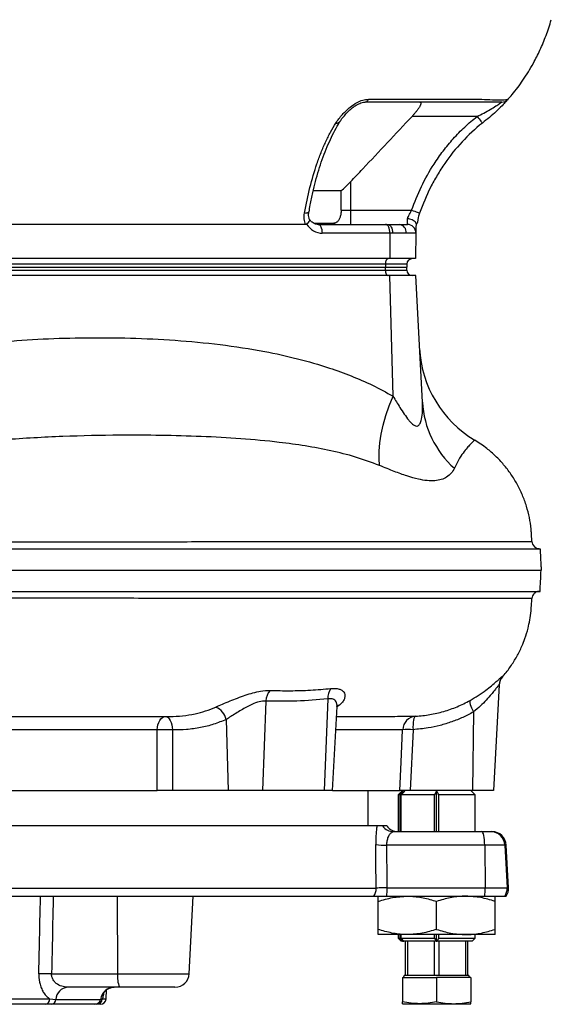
# Model space of a CAD drawing. Extents: x -35 to 1192, y 7 to 1887.
# Tile 9 of 14: x 995 to 1182, y 102 to 448. Entities that reach past the tile are written whole.
import ezdxf

# ---------------------------------------------------------------- set-up
doc = ezdxf.new("R2010")
doc.units = 0
doc.layers.get('0').update_dxf_attribs({"linetype": 'CONTINUOUS'})

msp = doc.modelspace()

# ---------------------------------------------------------------- linework, layer by layer
at = {"color": 7, "linetype": 'CONTINUOUS'}
for p, q in [((1155.95, 414.49), (1133.11, 414.49)), ((1111.54, 391.53), (1111.54, 381.49)), ((1108.2, 388.26), (1098.53, 388.26)), ((1108.2, 381.49), (1108.2, 388.26)), ((1096.88, 380.94), (1096.89, 380.98)), ((1108.2, 381.49), (1111.54, 381.49)), ((1111.54, 381.49), (1111.54, 376.49)), ((1111.54, 381.49), (1132.96, 381.49)), ((1095.72, 376.49), (960.54, 376.49)), ((1105.28, 376.88), (1098.73, 376.88)), ((1100.11, 376.49), (1123.85, 376.49)), ((1123.85, 376.49), (1124.64, 376.49)), ((1124.64, 376.49), (1128.63, 376.49)), ((1128.63, 376.49), (1131.46, 376.49)), ((1125.35, 373.43), (1101.61, 373.43)), ((1125.35, 373.43), (1125.27, 364.49)), ((1126.3, 373.43), (1125.35, 373.43)), ((1131.07, 373.43), (1126.3, 373.43)), ((1134.46, 373.43), (1131.07, 373.43)), ((1134.46, 373.43), (1134.3, 364.49)), ((1125.27, 364.49), (930.77, 364.49)), ((1134.3, 364.49), (1125.27, 364.49)), ((929.25, 361.49), (1123.75, 361.49)), ((929.26, 360.45), (1123.76, 360.45)), ((1123.77, 362.56), (929.27, 362.56)), ((1123.77, 362.56), (1123.75, 361.49)), ((1123.75, 361.49), (1131.25, 361.49)), ((1123.76, 360.45), (1123.75, 361.49)), ((1123.76, 360.45), (1131.27, 360.45)), ((1131.29, 362.56), (1123.77, 362.56)), ((1131.29, 362.56), (1131.25, 361.49)), ((1131.27, 360.45), (1131.25, 361.49)), ((1125.33, 358.49), (930.83, 358.49)), ((1134.41, 358.49), (1125.33, 358.49)), ((1126.44, 316.11), (1125.33, 358.49)), ((1136.74, 313.99), (1134.41, 358.49)), ((1155.09, 300.61), (1155.11, 300.62)), ((1163.7, 214.66), (1161.75, 177.49)), ((1164.92, 217.68), (1164.92, 217.55)), ((1081.78, 208.93), (1080.62, 177.49)), ((1103.49, 209.69), (1102.29, 177.49)), ((1105.22, 177.49), (1106.77, 207.02)), ((1107.67, 207.51), (1106.76, 206.83)), ((1154.71, 205.09), (1154.34, 177.49)), ((1067.89, 202.45), (1068.55, 177.49)), ((1049, 198.75), (1048.94, 177.49)), ((1133.45, 198.85), (1132.47, 177.49)), ((956.59, 177.49), (1043.55, 177.49)), ((1068.55, 177.49), (1048.94, 177.49)), ((1080.62, 177.49), (1068.55, 177.49)), ((1102.29, 177.49), (1080.62, 177.49)), ((1105.22, 177.49), (1102.29, 177.49)), ((1105.22, 177.49), (1128.84, 177.49)), ((1117.75, 164.99), (1117.75, 177.49)), ((1129.75, 177.49), (1128.25, 175.99)), ((1128.83, 175.99), (1130.05, 177.28)), ((1130.56, 177.28), (1129.34, 175.99)), ((1130.05, 176.74), (1130.05, 177.28)), ((1154.34, 177.49), (1132.47, 177.49)), ((1141.75, 177.31), (1141, 175.99)), ((1141.75, 162.99), (1141.75, 177.31)), ((1155.25, 175.99), (1153.75, 177.49)), ((1161.75, 177.49), (1154.34, 177.49)), ((1128.25, 175.99), (1128.25, 162.99)), ((1128.83, 175.99), (1128.25, 175.99)), ((1128.83, 175.99), (1128.83, 162.99)), ((1141, 175.99), (1129.34, 175.99)), ((1129.34, 162.99), (1129.34, 175.99)), ((1141, 162.99), (1141, 175.99)), ((1155.25, 175.99), (1142.5, 175.99)), ((1142.5, 162.99), (1142.5, 175.99)), ((1155.25, 162.99), (1155.25, 175.99)), ((1120.76, 164.99), (953.58, 164.99)), ((1124.24, 164.99), (1122.72, 164.99)), ((1126.69, 162.99), (1157.61, 162.99)), ((1157.61, 162.99), (1160.72, 162.99)), ((1160.72, 162.99), (1161.19, 162.99)), ((1158.64, 158.25), (1124.26, 158.25)), ((1158.64, 158.25), (1158.81, 143.25)), ((1165.71, 158.25), (1158.64, 158.25)), ((1165.71, 158.25), (1166.49, 143.25)), ((1166.19, 158.25), (1165.71, 158.25)), ((1166.97, 143.25), (1166.19, 158.25)), ((957.37, 143.07), (1120.51, 143.07)), ((1124.39, 143.25), (1158.81, 143.25)), ((1158.81, 143.25), (1166.49, 143.25)), ((1166.49, 143.25), (1166.97, 143.25)), ((957.23, 140.3), (1119.74, 140.3)), ((1029.52, 140.3), (1029.71, 113.03)), ((1054.86, 113.03), (1056.29, 140.3)), ((1124.22, 140.3), (1158.65, 140.3)), ((1158.65, 140.3), (1165.72, 140.3)), ((1165.72, 140.3), (1166.2, 140.3)), ((1121.25, 128.63), (1121.25, 138.47)), ((1141.75, 128.63), (1141.75, 138.47)), ((1162.25, 128.63), (1162.25, 138.47)), ((1131.5, 126.8), (1121.25, 126.8)), ((1128.25, 126.8), (1128.25, 125.49)), ((1128.25, 125.49), (1129.25, 124.49)), ((1128.25, 125.49), (1128.83, 125.49)), ((1128.83, 126.8), (1128.83, 125.49)), ((1129.77, 124.49), (1128.83, 125.49)), ((1129.34, 125.49), (1129.34, 126.8)), ((1129.34, 125.49), (1141, 125.49)), ((1129.34, 125.49), (1130.28, 124.49)), ((1130.05, 124.49), (1130.05, 124.74)), ((1152, 126.8), (1131.5, 126.8)), ((1141, 125.49), (1141, 126.8)), ((1141, 125.49), (1141.56, 124.49)), ((1141.75, 124.49), (1141.75, 126.8)), ((1141.93, 124.49), (1142.5, 125.49)), ((1142.5, 125.49), (1142.5, 126.8)), ((1142.5, 125.49), (1155.25, 125.49)), ((1162.25, 126.8), (1152, 126.8)), ((1154.25, 124.49), (1155.25, 125.49)), ((1155.25, 125.49), (1155.25, 126.8)), ((1129.77, 124.49), (1129.25, 124.49)), ((1129.77, 124.49), (1130.05, 124.49)), ((1130.05, 124.49), (1130.28, 124.49)), ((1141.56, 124.49), (1130.28, 124.49)), ((1130.75, 124.49), (1130.75, 112.49)), ((1131.58, 112.49), (1131.58, 124.49)), ((1140.92, 124.49), (1140.92, 112.49)), ((1141.56, 124.49), (1141.71, 124.49)), ((1141.79, 124.49), (1141.71, 124.49)), ((1141.79, 124.49), (1141.93, 124.49)), ((1154.25, 124.49), (1141.93, 124.49)), ((1142.58, 112.49), (1142.58, 124.49)), ((1151.92, 124.49), (1151.92, 112.49)), ((1152.75, 112.49), (1152.75, 124.49)), ((1006.52, 113.03), (1029.71, 113.03)), ((1029.71, 113.03), (1054.86, 113.03)), ((1129.75, 111.69), (1129.75, 103.16)), ((1129.75, 111.69), (1141.75, 111.69)), ((1130.5, 112.49), (1130.04, 111.69)), ((1130.5, 112.49), (1130.75, 112.49)), ((1130.75, 112.49), (1131.58, 112.49)), ((1131.58, 112.49), (1134.23, 112.49)), ((1134.23, 112.49), (1138.27, 112.49)), ((1138.27, 112.49), (1140.92, 112.49)), ((1140.92, 112.49), (1142.58, 112.49)), ((1141.75, 111.69), (1141.75, 103.16)), ((1153.75, 111.69), (1141.75, 111.69)), ((1142.58, 112.49), (1145.23, 112.49)), ((1145.23, 112.49), (1149.27, 112.49)), ((1149.27, 112.49), (1151.92, 112.49)), ((1151.92, 112.49), (1152.75, 112.49)), ((1152.75, 112.49), (1152.99, 112.49)), ((1153.46, 111.69), (1152.99, 112.49)), ((1153.75, 111.69), (1153.75, 103.16)), ((1030.36, 108.29), (1012.16, 108.29)), ((1025.65, 104.18), (1025.82, 107.33)), ((1049.87, 108.29), (1030.36, 108.29)), ((982.69, 104.18), (1005.9, 104.18)), ((1005.9, 104.18), (1008.05, 104)), ((1008.05, 104), (1023.7, 104)), ((1023.7, 104), (1024.35, 104.18)), ((1024.35, 104.18), (1025.65, 104.18)), ((1004.28, 102.29), (981.52, 102.29)), ((1021.76, 102.29), (1006.41, 102.29)), ((1023.66, 102.29), (1022.38, 102.29)), ((1129.75, 102.49), (1135.75, 102.49)), ((1135.75, 102.49), (1147.75, 102.49)), ((1147.75, 102.49), (1153.75, 102.49))]:
    msp.add_line(p, q, dxfattribs=at)
at = {"color": 7, "linetype": 'CONTINUOUS', "flags": 128}
for points in [[(1166.81, 420.49), (1166.81, 420.49)], [(1155.95, 414.49), (1156.31, 414.03), (1156.66, 413.59), (1156.98, 413.18), (1157.26, 412.82), (1157.49, 412.53), (1157.67, 412.31), (1157.77, 412.18), (1157.81, 412.13)], [(1095.35, 380.5), (1095.83, 380.52), (1096.23, 380.57), (1096.55, 380.67), (1096.77, 380.79), (1096.88, 380.94), (1096.88, 380.94)], [(1132.96, 381.49), (1133.51, 381.29), (1134.04, 381.11), (1134.53, 380.94), (1134.96, 380.79), (1135.31, 380.67), (1135.57, 380.57), (1135.73, 380.52), (1135.79, 380.5)], [(1131.46, 376.49), (1131.46, 376.58), (1131.47, 376.86), (1131.48, 377.3), (1131.5, 377.91), (1131.52, 378.64)], [(1101.61, 373.43), (1101.59, 374.03), (1101.5, 374.6), (1101.37, 375.13), (1101.18, 375.59), (1100.95, 375.97), (1100.69, 376.25), (1100.41, 376.43), (1100.11, 376.49)], [(1125.35, 373.43), (1125.33, 374.03), (1125.25, 374.6), (1125.11, 375.13), (1124.92, 375.59), (1124.69, 375.97), (1124.43, 376.25), (1124.15, 376.43), (1123.85, 376.49)], [(1124.64, 376.49), (1124.97, 376.43), (1125.28, 376.25), (1125.57, 375.97), (1125.82, 375.59), (1126.03, 375.13), (1126.18, 374.6), (1126.27, 374.03), (1126.3, 373.43)], [(1134.51, 376.61), (1134.49, 375.52), (1134.48, 374.63), (1134.47, 373.97), (1134.46, 373.57), (1134.46, 373.43)], [(1124.77, 364.49), (1124.58, 364.45), (1124.39, 364.34), (1124.22, 364.16), (1124.07, 363.93), (1123.95, 363.63), (1123.85, 363.3), (1123.79, 362.94), (1123.77, 362.56)], [(1123.76, 360.45), (1123.78, 360.07), (1123.84, 359.7), (1123.93, 359.36), (1124.06, 359.06), (1124.21, 358.82), (1124.38, 358.64), (1124.56, 358.52), (1124.76, 358.49)], [(1121.74, 291.72), (1121.52, 294.16), (1121.54, 296.83), (1121.79, 299.7), (1122.28, 302.75), (1122.99, 305.95), (1123.93, 309.26), (1125.08, 312.66), (1126.44, 316.11)], [(1153.5, 209.15), (1153.41, 208.96), (1153.39, 208.66), (1153.45, 208.26), (1153.58, 207.75), (1153.78, 207.17), (1154.03, 206.52), (1154.35, 205.82), (1154.71, 205.09)], [(1107.67, 207.51), (1107.02, 207.32), (1106.74, 207.19)], [(1043.62, 198.75), (1043.7, 199.69), (1043.88, 200.58), (1044.16, 201.4), (1044.52, 202.11), (1044.95, 202.7), (1045.44, 203.13), (1045.96, 203.4), (1046.51, 203.49)], [(1046.51, 203.49), (1046.98, 203.4), (1047.43, 203.13), (1047.85, 202.7), (1048.23, 202.11), (1048.54, 201.4), (1048.78, 200.58), (1048.93, 199.69), (1049, 198.75)], [(1134.42, 203.58), (1134.19, 203.47), (1133.98, 203.19), (1133.8, 202.75), (1133.65, 202.16), (1133.53, 201.46), (1133.46, 200.65), (1133.43, 199.77), (1133.45, 198.85)], [(1043.55, 177.49), (1043.58, 187.47), (1043.62, 198.75)], [(1128.84, 177.49), (1129.3, 187.47), (1129.82, 198.85)], [(1158.64, 158.25), (1158.61, 159.19), (1158.55, 160.08), (1158.45, 160.9), (1158.32, 161.61), (1158.17, 162.2), (1157.99, 162.63), (1157.8, 162.9), (1157.61, 162.99)], [(1120.51, 143.07), (1120.42, 153.06), (1120.37, 158.42)]]:
    msp.add_lwpolyline(points, dxfattribs=at)
at = {"color": 7, "linetype": 'CONTINUOUS'}
for centre, radius, start, end in [((1116.43, 420.88), 1.41, 279.6855, 344.1781), ((1164.57, 422.49), 3, 270, 318.372), ((1106.51, 413.9), 1.77, 265.1127, 325.4427), ((1107.03, 380.63), 4.15, 244.9926, 269.9196), ((1128.31, 373.73), 2.78, 353.8942, 83.4138), ((1131.46, 373.49), 3, 359, 90), ((1133.28, 362.49), 2, 90, 178), ((1133.27, 360.49), 2, 181, 270), ((1175.69, 334.94), 40, 183.0041, 239.0364), ((1170.58, 316.06), 33.91, 183.5026, 228.2378), ((1177.9, 265.19), 2.7, 182.8729, 228.283), ((1177.9, 244.79), 2.7, 136.3933, 177.085), ((1168.68, 214.23), 5, 138.4107, 176.9885), ((1168.68, 214.4), 4.99, 138.9384, 176.9983), ((1087.69, 208.76), 5.91, 138.907, 178.2921), ((1109.06, 209.96), 5.58, 143.1208, 182.8015), ((1061.44, 200.74), 6.67, 14.8034, 65.5588), ((1134.78, 198.63), 4.96, 94.1678, 177.4259), ((1046.31, 125.87), 72.93, 87.8865, 92.1135), ((1131.64, 168.54), 30.36, 86.5737, 93.4263), ((1126.7, 167.94), 4.95, 216.5853, 269.9407), ((1128.24, 167.99), 5, 216.8699, 270), ((1160.72, 157.99), 4.99, 2.9395, 89.9475), ((1161.19, 157.99), 5, 3, 90), ((1123.52, 185.11), 26.87, 263.2799, 271.5805), ((1115.45, 142.98), 5.06, 327.9798, 1.0155), ((1103.14, 142.93), 21.25, 352.8886, 0.8515), ((1137.56, 142.93), 21.25, 352.8886, 0.8515), ((1161.49, 142.99), 5.01, 327.5822, 2.9983), ((1161.98, 142.99), 5, 327.5256, 3), ((1004.28, 46.32), 66.74, 88.0712, 91.9288), ((1039.12, 111.91), 9.47, 173.2095, 202.4541), ((1049.87, 113.29), 5, 270, 357), ((1012.54, 103.81), 4.49, 94.8317, 177.5648), ((1028.6, 103.35), 4.94, 90.4482, 172.4211), ((1004.09, 104.09), 1.82, 276.2415, 2.7993), ((1006.26, 104.08), 1.8, 274.8321, 357.5649), ((1021.74, 104.26), 1.97, 270.4487, 352.421), ((1022.36, 104.27), 1.99, 270.3394, 357.3827), ((1023.66, 104.29), 2, 270, 357)]:
    msp.add_arc(centre, radius, start, end, dxfattribs=at)
for centre, major_axis, ratio, start_param, end_param in [((1101.68, 381.43), (0.28, 8), 0.865762, 2.247727, 3.17178), ((934.8, 338.9), (-42.41, 3883.04), 0.04833, 4.661453, 4.66532)]:
    msp.add_ellipse(centre, major_axis=major_axis, ratio=ratio, start_param=start_param, end_param=end_param, dxfattribs=at)
for points, knots in [([(1166.77, 420.53), (1167.27, 421.08), (1169.18, 423.15), (1172.24, 427.34), (1175.49, 432.58), (1178.14, 437.87), (1180.28, 442.96), (1181.42, 446.61), (1182.01, 448.49)], [0, 0, 0, 0, 0.0712, 0.269468, 0.489692, 0.649154, 0.819102, 1, 1, 1, 1]), ([(1106.36, 412.13), (1106.69, 412.63), (1107.36, 413.63), (1108.58, 415.08), (1109.9, 416.48), (1111.55, 417.96), (1113.53, 419.31), (1115.8, 420.31), (1117.13, 420.43), (1117.79, 420.49)], [0, 0, 0, 0, 0.148517, 0.29689, 0.423136, 0.549175, 0.730157, 0.865558, 1, 1, 1, 1]), ([(1107.98, 412.89), (1108.15, 413.15), (1108.53, 413.75), (1109.36, 414.79), (1110.38, 415.93), (1111.5, 417), (1112.6, 417.86), (1113.67, 418.55), (1114.68, 419.05), (1115.6, 419.36), (1116.29, 419.49), (1116.57, 419.48), (1116.65, 419.47)], [0, 0, 0, 0, 0.108583, 0.244155, 0.401827, 0.528814, 0.639702, 0.736885, 0.821575, 0.89552, 0.96954, 1, 1, 1, 1]), ([(1164.57, 419.49), (1164.59, 419.49), (1164.63, 419.49), (1164.48, 419.49), (1164.72, 419.49), (1164.72, 419.49), (1164, 419.49), (1163.06, 419.49), (1161.7, 419.49), (1159.81, 419.49), (1157.29, 419.49), (1151.76, 419.49), (1138.32, 419.49), (1125.75, 419.49), (1116.67, 419.49)], [0, 0, 0, 0, 0.220404, 0.330606, 0.385823, 0.440865, 0.464339, 0.488432, 0.513025, 0.538331, 0.569313, 0.601179, 0.711462, 1, 1, 1, 1]), ([(1117.79, 420.49), (1119.52, 420.49), (1128.18, 420.49), (1137.25, 420.49), (1148.05, 420.49), (1152.74, 420.49), (1156.89, 420.49), (1157.67, 420.49), (1157.67, 420.49)], [0, 0, 0, 0, 0.130283, 0.651413, 0.682134, 0.942854, 0.999999, 1, 1, 1, 1]), ([(1135.85, 419.49), (1135.99, 419.49), (1136.09, 419.45), (1136.19, 419.34), (1136.22, 419.29), (1136.24, 419.17), (1136.25, 419.1), (1136.23, 418.95), (1136.21, 418.86), (1136.16, 418.67), (1136.12, 418.57), (1136.02, 418.35), (1135.97, 418.24), (1135.84, 418), (1135.77, 417.88), (1135.62, 417.62), (1135.53, 417.49), (1135.36, 417.23), (1135.26, 417.09), (1134.97, 416.68), (1134.76, 416.41), (1134.32, 415.86), (1134.08, 415.58), (1133.6, 415.03), (1133.36, 414.75), (1133.11, 414.49)], [0, 0, 0, 0, 0.125, 0.125, 0.1875, 0.1875, 0.25, 0.25, 0.3125, 0.3125, 0.375, 0.375, 0.4375, 0.4375, 0.5, 0.5, 0.5625, 0.5625, 0.625, 0.625, 0.75, 0.75, 0.875, 0.875, 1, 1, 1, 1]), ([(1155.95, 414.49), (1156.73, 414.87), (1158.31, 415.65), (1160.56, 416.9), (1162.47, 418.07), (1163.79, 418.95), (1164.47, 419.42), (1164.54, 419.47), (1164.57, 419.49)], [0, 0, 0, 0, 0.2148421, 0.4334364, 0.6424745, 0.8010978, 0.9202542, 1, 1, 1, 1]), ([(1157.67, 420.49), (1157.67, 420.49), (1158.8, 420.49), (1161.15, 420.35), (1163.38, 420.33), (1164.96, 420.33), (1166.08, 420.37), (1166.63, 420.4), (1166.81, 420.49), (1166.81, 420.49), (1166.81, 420.49)], [0, 0, 0, 0, 0.000002, 0.251726, 0.413266, 0.574806, 0.73668, 0.898559, 0.999997, 1, 1, 1, 1]), ([(1166.81, 420.49), (1166.78, 420.46), (1166.71, 420.39), (1166.04, 419.64), (1164.68, 418.19), (1162.69, 416.22), (1160.31, 414.13), (1158.64, 412.8), (1157.81, 412.13)], [0, 0, 0, 0, 0.095371, 0.231788, 0.399678, 0.604994, 0.802228, 1, 1, 1, 1]), ([(1095.35, 380.5), (1095.89, 383.59), (1096.52, 386.58), (1097.97, 392.35), (1098.79, 395.14), (1100.16, 399.15), (1100.65, 400.46), (1101.41, 402.38), (1101.67, 403.01), (1102.21, 404.25), (1102.48, 404.86), (1103.31, 406.67), (1103.89, 407.83), (1105.09, 410.05), (1105.71, 411.12), (1106.36, 412.13)], [0, 0, 0, 0, 0.25, 0.25, 0.5, 0.5, 0.625, 0.625, 0.6875, 0.6875, 0.75, 0.75, 0.875, 0.875, 1, 1, 1, 1]), ([(1096.95, 380.93), (1097.09, 381.74), (1097.48, 384.03), (1098.23, 387.61), (1099.21, 391.71), (1100.32, 395.58), (1101.57, 399.38), (1102.94, 403), (1104.44, 406.43), (1106.01, 409.62), (1107.21, 411.62), (1107.88, 412.77), (1107.97, 412.94)], [0, 0, 0, 0, 0.064539, 0.183437, 0.293038, 0.408991, 0.521161, 0.638864, 0.754917, 0.868821, 0.980878, 1, 1, 1, 1]), ([(1111.54, 391.53), (1112.96, 393.03), (1120.18, 400.66), (1127.35, 408.33), (1133.11, 414.49)], [0, 0, 0, 0, 0.196853, 1, 1, 1, 1]), ([(1132.96, 381.49), (1134.03, 384.28), (1136.21, 389.91), (1140.12, 396.8), (1143.99, 402.35), (1147.58, 406.7), (1151.53, 410.81), (1154.48, 413.26), (1155.95, 414.49)], [0, 0, 0, 0, 0.220419, 0.443897, 0.581053, 0.718202, 0.859106, 1, 1, 1, 1]), ([(1157.81, 412.13), (1155.23, 410.1), (1152.86, 407.89), (1148.46, 403.16), (1146.44, 400.63), (1143.67, 396.61), (1142.79, 395.23), (1141.12, 392.41), (1140.34, 390.97), (1138.14, 386.59), (1136.87, 383.59), (1135.79, 380.5)], [0, 0, 0, 0, 0.25, 0.25, 0.5, 0.5, 0.625, 0.625, 0.75, 0.75, 1, 1, 1, 1]), ([(1108.2, 388.26), (1108.76, 388.78), (1109.9, 389.82), (1110.99, 390.96), (1111.54, 391.53)], [0, 0, 0, 0, 0.495118, 1, 1, 1, 1]), ([(1097.14, 378.29), (1097.04, 378.57), (1096.84, 379.13), (1096.76, 380.07), (1096.87, 380.71), (1096.91, 380.98)], [0, 0, 0, 0, 0.357247, 0.729413, 1, 1, 1, 1]), ([(1108.2, 381.49), (1108.18, 381.05), (1108.14, 380.18), (1107.87, 379.02), (1107.4, 377.96), (1106.54, 377.02), (1105.76, 376.93), (1105.28, 376.88)], [0, 0, 0, 0, 0.138356, 0.276447, 0.419696, 0.637085, 1, 1, 1, 1]), ([(1131.52, 378.64), (1131.56, 378.74), (1131.83, 379.31), (1132.3, 380.28), (1132.77, 381.15), (1132.96, 381.49)], [0, 0, 0, 0, 0.111345, 0.658719, 1, 1, 1, 1]), ([(1095.72, 376.49), (1095.6, 376.79), (1095.5, 377.11), (1095.34, 377.76), (1095.29, 378.09), (1095.2, 379.11), (1095.23, 379.8), (1095.35, 380.5)], [0, 0, 0, 0, 0.25, 0.25, 0.5, 0.5, 1, 1, 1, 1]), ([(1096.11, 376.61), (1096.33, 376.81), (1096.78, 377.2), (1097.12, 377.75), (1097.22, 378.15), (1097.09, 378.29), (1097.06, 378.33)], [0, 0, 0, 0, 0.292604, 0.585225, 0.877756, 1, 1, 1, 1]), ([(1100.11, 376.49), (1099.99, 376.49), (1099.55, 376.51), (1098.83, 376.72), (1097.98, 377.26), (1097.39, 377.89), (1097.09, 378.35), (1097.01, 378.49)], [0, 0, 0, 0, 0.106915, 0.394988, 0.638547, 0.89762, 1, 1, 1, 1]), ([(1131.52, 378.64), (1131.52, 378.64), (1131.76, 378.62), (1132.34, 378.52), (1133.18, 378.23), (1133.92, 377.76), (1134.42, 377.2), (1134.48, 376.81), (1134.51, 376.61)], [0, 0, 0, 0, 0.004105, 0.152976, 0.365656, 0.577061, 0.788538, 1, 1, 1, 1]), ([(1135.79, 380.5), (1135.59, 380.03), (1135.05, 378.77), (1135.09, 376.49), (1134.51, 376.49), (1134.51, 376.49)], [0, 0, 0, 0, 0.370491, 0.999989, 1, 1, 1, 1]), ([(1096.11, 376.61), (1096.04, 376.57), (1095.92, 376.5), (1095.78, 376.49), (1095.72, 376.49)], [0, 0, 0, 0, 0.556299, 1, 1, 1, 1]), ([(931.77, 322.62), (935.18, 323.92), (942, 326.51), (952.52, 329.42), (963.15, 331.73), (975.22, 333.72), (988.69, 335.3), (1003.58, 336.33), (1018.76, 336.75), (1034.2, 336.63), (1049.94, 335.87), (1065.68, 334.4), (1080.02, 332.21), (1092.85, 329.42), (1102.98, 326.5), (1111.76, 323.3), (1119.23, 320.08), (1124.04, 317.43), (1126.44, 316.11)], [0, 0, 0, 0, 0.054822, 0.109734, 0.164698, 0.219591, 0.294971, 0.370389, 0.445789, 0.524972, 0.604152, 0.683863, 0.763557, 0.822054, 0.880536, 0.920359, 0.960207, 1, 1, 1, 1]), ([(1126.44, 316.11), (1127.24, 314.78), (1128.54, 312.61), (1130.37, 309.78), (1131.67, 307.99), (1132.84, 306.66), (1133.81, 305.82), (1134.62, 305.56), (1135.37, 305.7), (1136.03, 306.43), (1136.58, 308.26), (1136.84, 310.82), (1136.77, 312.92), (1136.74, 313.99)], [0, 0, 0, 0, 0.16242, 0.263189, 0.365471, 0.413732, 0.485033, 0.545509, 0.571117, 0.655565, 0.739581, 0.868226, 1, 1, 1, 1]), ([(1121.74, 291.72), (1118.93, 292.77), (1113.31, 294.87), (1104.57, 296.99), (1095.64, 298.68), (1085.13, 300.1), (1072.99, 301.23), (1059.13, 301.98), (1044.96, 302.37), (1028.78, 302.43), (1010.51, 302.05), (992.31, 301.04), (976.14, 299.55), (962.13, 297.72), (952.83, 295.72), (948.19, 294.72)], [0, 0, 0, 0, 0.055217, 0.110467, 0.166448, 0.222436, 0.304168, 0.385905, 0.468123, 0.550343, 0.662041, 0.773734, 0.84917, 0.92463, 1, 1, 1, 1]), ([(1155.11, 300.62), (1155.11, 300.62), (1155.24, 300.7), (1154.77, 300.32), (1153.82, 299.4), (1152.47, 298.01), (1151.06, 296.24), (1149.54, 293.96), (1148.48, 291.75), (1148, 290.77)], [0, 0, 0, 0, 0.012819, 0.228702, 0.444572, 0.590387, 0.736249, 0.881947, 1, 1, 1, 1]), ([(1175.2, 265.04), (1175.19, 265.2), (1175.16, 265.73), (1175.11, 266.62), (1175.03, 267.91), (1174.86, 270.18), (1174.37, 273.45), (1173.36, 277.45), (1171.93, 281.38), (1170.1, 285.16), (1167.9, 288.74), (1165.35, 292.06), (1162.51, 295.07), (1159.15, 298.03), (1156.56, 299.7), (1155.11, 300.63)], [0, 0, 0, 0, 0.011311, 0.037064, 0.062633, 0.102329, 0.197321, 0.293954, 0.391729, 0.490128, 0.588596, 0.686595, 0.783583, 0.879059, 1, 1, 1, 1]), ([(1148, 290.77), (1147.67, 290.17), (1147.01, 288.97), (1145.41, 287.63), (1143.44, 286.73), (1141.15, 286.29), (1138.45, 286.35), (1135.19, 286.89), (1131.35, 288), (1126.84, 289.63), (1123.48, 291.01), (1121.74, 291.72)], [0, 0, 0, 0, 0.1145383, 0.2290434, 0.3294262, 0.4297813, 0.5311652, 0.6325675, 0.7524843, 0.8724468, 1, 1, 1, 1]), ([(681.25, 264.68), (684.16, 264.68), (689.98, 264.69), (699.57, 264.7), (709.96, 264.71), (721.25, 264.71), (733.33, 264.72), (745.96, 264.73), (759.05, 264.74), (772.54, 264.75), (786.72, 264.76), (801.57, 264.77), (817, 264.78), (832.21, 264.79), (847.1, 264.8), (861.59, 264.81), (876.36, 264.82), (891.39, 264.83), (906.62, 264.84), (921.8, 264.85), (936.88, 264.86), (951.82, 264.88), (966.79, 264.89), (981.72, 264.9), (996.57, 264.91), (1010.93, 264.92), (1024.77, 264.93), (1038.04, 264.94), (1051.06, 264.95), (1063.75, 264.97), (1076.05, 264.98), (1087.61, 264.99), (1098.4, 265), (1108.44, 265.01), (1117.97, 265.03), (1126.94, 265.04), (1135.3, 265.04), (1142.85, 265.04), (1149.58, 265.04), (1155.49, 265.04), (1160.72, 265.04), (1165.21, 265.04), (1168.92, 265.04), (1171.56, 265.04), (1173.34, 265.04), (1174.45, 265.04), (1175.13, 265.04), (1175.17, 265.04), (1175.2, 265.04)], [0, 0, 0, 0, 0.023345, 0.046703, 0.070038, 0.094097, 0.118178, 0.142237, 0.165591, 0.188962, 0.212309, 0.236481, 0.260678, 0.284852, 0.306367, 0.327897, 0.349411, 0.371529, 0.393664, 0.415782, 0.437615, 0.459465, 0.481297, 0.503782, 0.526285, 0.548769, 0.570298, 0.591844, 0.613373, 0.635557, 0.657761, 0.679945, 0.700994, 0.72206, 0.743109, 0.764777, 0.786463, 0.808131, 0.829062, 0.850009, 0.870941, 0.892496, 0.914068, 0.935623, 0.951657, 0.967691, 0.983846, 1, 1, 1, 1]), ([(1176.11, 263.18), (1176.29, 263.03), (1176.67, 262.73), (1177.34, 262.51), (1177.76, 262.49), (1177.9, 262.49)], [0, 0, 0, 0, 0.38144, 0.808844, 1, 1, 1, 1]), ([(678.26, 262.49), (679.87, 262.49), (683.09, 262.49), (689.91, 262.49), (699.12, 262.49), (711.09, 262.49), (723.94, 262.49), (737.55, 262.49), (751.91, 262.49), (766.97, 262.49), (782.67, 262.49), (798.92, 262.49), (815.7, 262.49), (832.96, 262.49), (850.62, 262.49), (868.57, 262.49), (886.69, 262.49), (905.01, 262.49), (923.48, 262.49), (942.03, 262.49), (960.47, 262.49), (978.65, 262.49), (996.42, 262.49), (1013.71, 262.49), (1030.47, 262.49), (1046.71, 262.49), (1062.29, 262.49), (1077.04, 262.49), (1090.9, 262.49), (1103.86, 262.49), (1115.98, 262.49), (1127.16, 262.49), (1137.3, 262.49), (1146.37, 262.49), (1154.35, 262.49), (1161.25, 262.49), (1167.02, 262.49), (1171.34, 262.49), (1174.42, 262.49), (1176.48, 262.49), (1177.79, 262.49), (1177.98, 262.49), (1178.08, 262.49)], [0, 0, 0, 0, 0.012992, 0.025981, 0.052215, 0.078504, 0.104792, 0.131024, 0.157062, 0.183187, 0.20934, 0.235461, 0.261495, 0.287727, 0.314045, 0.340391, 0.366709, 0.392939, 0.419659, 0.446472, 0.473316, 0.500128, 0.526846, 0.55321, 0.579669, 0.606158, 0.632614, 0.658976, 0.684771, 0.710656, 0.736571, 0.762455, 0.788249, 0.813811, 0.839462, 0.865145, 0.890797, 0.91636, 0.937254, 0.95818, 0.979106, 1, 1, 1, 1]), ([(1178.08, 262.49), (1178.11, 261.79), (1178.17, 260.51), (1178.28, 258.38), (1178.37, 256.57), (1178.43, 255.42), (1178.45, 254.99)], [0, 0, 0, 0, 0.313087, 0.571597, 0.837593, 1, 1, 1, 1]), ([(677.93, 254.99), (679.54, 254.99), (682.74, 254.99), (689.56, 254.99), (698.69, 254.99), (710.6, 254.99), (723.47, 254.99), (736.37, 254.99), (749.02, 254.99), (761.22, 254.99), (773.98, 254.99), (787.31, 254.99), (801.19, 254.99), (815.31, 254.99), (829.63, 254.99), (844.08, 254.99), (858.88, 254.99), (873.98, 254.99), (889.33, 254.99), (904.7, 254.99), (920.04, 254.99), (935.31, 254.99), (950.66, 254.99), (966.03, 254.99), (981.36, 254.99), (996.26, 254.99), (1010.67, 254.99), (1024.56, 254.99), (1038.23, 254.99), (1051.63, 254.99), (1064.69, 254.99), (1077.03, 254.99), (1088.62, 254.99), (1099.48, 254.99), (1109.86, 254.99), (1119.71, 254.99), (1128.98, 254.99), (1137.43, 254.99), (1145.06, 254.99), (1151.88, 254.99), (1158.02, 254.99), (1163.43, 254.99), (1168.09, 254.99), (1171.81, 254.99), (1174.66, 254.99), (1176.7, 254.99), (1178.05, 254.99), (1178.32, 254.99), (1178.45, 254.99)], [0, 0, 0, 0, 0.013013, 0.026035, 0.052126, 0.078217, 0.104755, 0.131294, 0.152798, 0.174318, 0.195822, 0.217946, 0.24009, 0.262219, 0.283897, 0.30559, 0.327268, 0.349552, 0.371853, 0.394136, 0.416199, 0.438279, 0.460342, 0.483064, 0.505804, 0.528526, 0.550291, 0.572074, 0.59384, 0.616266, 0.638711, 0.661136, 0.68244, 0.70376, 0.725063, 0.746997, 0.768949, 0.790883, 0.811993, 0.83312, 0.854229, 0.875968, 0.897725, 0.919464, 0.939482, 0.9595, 0.97975, 1, 1, 1, 1]), ([(1178.08, 247.49), (1178.13, 248.62), (1178.24, 250.92), (1178.38, 253.62), (1178.45, 254.99)], [0, 0, 0, 0, 0.495552, 1, 1, 1, 1]), ([(678.26, 247.49), (679.87, 247.49), (683.09, 247.49), (689.91, 247.49), (699.12, 247.49), (711.09, 247.49), (723.94, 247.49), (737.55, 247.49), (751.91, 247.49), (766.97, 247.49), (782.67, 247.49), (798.92, 247.49), (815.7, 247.49), (832.96, 247.49), (850.62, 247.49), (868.57, 247.49), (886.69, 247.49), (905.01, 247.49), (923.48, 247.49), (942.03, 247.49), (960.47, 247.49), (978.65, 247.49), (996.42, 247.49), (1013.71, 247.49), (1030.47, 247.49), (1046.71, 247.49), (1062.29, 247.49), (1077.04, 247.49), (1090.9, 247.49), (1103.86, 247.49), (1115.98, 247.49), (1127.16, 247.49), (1137.3, 247.49), (1146.37, 247.49), (1154.35, 247.49), (1161.25, 247.49), (1167.02, 247.49), (1171.34, 247.49), (1174.42, 247.49), (1176.48, 247.49), (1177.79, 247.49), (1177.98, 247.49), (1178.08, 247.49)], [0, 0, 0, 0, 0.012992, 0.025981, 0.052215, 0.078504, 0.104792, 0.131024, 0.157062, 0.183187, 0.20934, 0.235461, 0.261495, 0.287727, 0.314045, 0.340391, 0.366709, 0.392939, 0.419659, 0.446472, 0.473316, 0.500128, 0.526846, 0.55321, 0.579669, 0.606158, 0.632614, 0.658976, 0.684771, 0.710656, 0.736571, 0.762455, 0.788249, 0.813811, 0.839462, 0.865145, 0.890797, 0.91636, 0.937254, 0.95818, 0.979106, 1, 1, 1, 1]), ([(1177.9, 247.49), (1177.64, 247.47), (1177.13, 247.42), (1176.44, 247.11), (1176.11, 246.8), (1175.94, 246.65)], [0, 0, 0, 0, 0.328603, 0.656525, 1, 1, 1, 1]), ([(1175.2, 244.93), (1175.17, 244.93), (1175.13, 244.93), (1174.46, 244.93), (1173.35, 244.93), (1171.59, 244.93), (1169.01, 244.93), (1165.44, 244.93), (1161.05, 244.93), (1155.83, 244.93), (1149.77, 244.93), (1142.99, 244.93), (1135.52, 244.93), (1127.43, 244.93), (1118.59, 244.94), (1109.02, 244.96), (1098.71, 244.97), (1087.83, 244.98), (1076.4, 245), (1064.49, 245.01), (1051.96, 245.02), (1038.85, 245.03), (1025.18, 245.04), (1011.21, 245.05), (997, 245.06), (982.59, 245.08), (967.82, 245.09), (952.72, 245.1), (937.33, 245.11), (922.09, 245.12), (907.03, 245.13), (892.22, 245.14), (877.33, 245.15), (862.41, 245.16), (847.5, 245.17), (832.53, 245.18), (817.54, 245.19), (802.62, 245.2), (787.9, 245.21), (773.5, 245.22), (759.51, 245.23), (747.84, 245.24), (738.28, 245.25), (728.37, 245.25), (716.76, 245.26), (705.3, 245.27), (695.93, 245.28), (688.32, 245.29), (683.6, 245.29), (681.25, 245.29)], [0, 0, 0, 0, 0.016034, 0.032068, 0.048223, 0.064377, 0.08531, 0.106259, 0.127192, 0.148745, 0.170316, 0.191868, 0.212917, 0.233982, 0.255031, 0.276699, 0.298385, 0.320054, 0.341582, 0.363127, 0.384655, 0.40684, 0.429044, 0.451229, 0.473061, 0.49491, 0.516742, 0.539227, 0.56173, 0.584215, 0.605728, 0.627257, 0.64877, 0.670889, 0.693025, 0.715144, 0.738493, 0.761862, 0.785211, 0.809381, 0.833579, 0.857758, 0.872459, 0.887179, 0.915102, 0.943024, 0.96201, 0.981008, 1, 1, 1, 1]), ([(1164.92, 217.55), (1164.99, 217.63), (1166.05, 218.72), (1167.74, 221.06), (1169.58, 223.94), (1170.84, 226.34), (1171.82, 228.45), (1172.89, 231.18), (1173.82, 234.26), (1174.52, 237.51), (1174.91, 240.31), (1175.07, 242.77), (1175.16, 244.19), (1175.2, 244.87), (1175.2, 244.93)], [0, 0, 0, 0, 0.011172, 0.152089, 0.28854, 0.354981, 0.425518, 0.523174, 0.649107, 0.747508, 0.856237, 0.931929, 0.994077, 1, 1, 1, 1]), ([(1153.5, 209.15), (1154.48, 209.72), (1156.47, 210.9), (1158.96, 212.68), (1161.07, 214.34), (1162.62, 215.68), (1163.35, 216.34), (1163.66, 216.62)], [0, 0, 0, 0, 0.219919, 0.447788, 0.647646, 0.853181, 1, 1, 1, 1]), ([(1163.7, 214.66), (1163.66, 214.64), (1163.57, 214.59), (1162.87, 213.68), (1161.97, 212.53), (1160.8, 211.09), (1159.21, 209.28), (1157.14, 207.15), (1155.53, 205.78), (1154.71, 205.09)], [0, 0, 0, 0, 0.116524, 0.258309, 0.367758, 0.477438, 0.649858, 0.822416, 1, 1, 1, 1]), ([(1163.66, 216.62), (1163.92, 216.86), (1164.41, 217.31), (1164.83, 217.67), (1164.89, 217.68), (1164.92, 217.68)], [0, 0, 0, 0, 0.360357, 0.675191, 1, 1, 1, 1]), ([(1064.2, 206.81), (1064.99, 207.16), (1066.59, 207.85), (1069.18, 208.94), (1071.85, 210.01), (1074.56, 210.99), (1077.28, 211.83), (1080.32, 212.54), (1082.16, 212.61), (1083.24, 212.64)], [0, 0, 0, 0, 0.130534, 0.264994, 0.395447, 0.529408, 0.664202, 0.80373, 1, 1, 1, 1]), ([(1083.24, 212.64), (1085.59, 212.59), (1090.34, 212.5), (1097.47, 212.7), (1102.22, 213.11), (1104.6, 213.31)], [0, 0, 0, 0, 0.330254, 0.664959, 1, 1, 1, 1]), ([(1104.6, 213.31), (1105.13, 213.34), (1106.22, 213.41), (1107.52, 213.18), (1108.52, 212.73), (1109.2, 212.08), (1109.55, 211.25), (1109.56, 210.26), (1109.14, 209.14), (1108.43, 208.19), (1107.84, 207.66), (1107.67, 207.51)], [0, 0, 0, 0, 0.109322, 0.222067, 0.331346, 0.443473, 0.559708, 0.678527, 0.811358, 0.947865, 1, 1, 1, 1]), ([(1081.78, 208.93), (1081.03, 208.89), (1079.52, 208.8), (1077.1, 207.86), (1074.96, 206.8), (1072.43, 205.36), (1070.02, 203.83), (1068.4, 202.78), (1067.89, 202.45)], [0, 0, 0, 0, 0.178102, 0.355249, 0.484724, 0.614367, 0.879674, 1, 1, 1, 1]), ([(1103.49, 209.69), (1099.86, 209.29), (1096.24, 209.04), (1089.01, 208.8), (1085.39, 208.8), (1081.78, 208.93)], [0, 0, 0, 0, 0.5, 0.5, 1, 1, 1, 1]), ([(1106.74, 207.03), (1106.75, 207.13), (1106.82, 207.62), (1106.59, 208.53), (1105.85, 209.49), (1104.62, 209.81), (1103.75, 209.72), (1103.49, 209.69)], [0, 0, 0, 0, 0.062552, 0.289813, 0.609386, 0.880217, 1, 1, 1, 1]), ([(1134.42, 203.58), (1136.08, 203.68), (1137.73, 203.87), (1140.18, 204.29), (1141, 204.45), (1142.62, 204.83), (1143.43, 205.04), (1145.85, 205.73), (1147.42, 206.29), (1150.51, 207.58), (1152.02, 208.31), (1153.5, 209.15)], [0, 0, 0, 0, 0.25, 0.25, 0.375, 0.375, 0.5, 0.5, 0.75, 0.75, 1, 1, 1, 1]), ([(1048.09, 203.49), (1048.09, 203.49), (1049.59, 203.49), (1052.53, 203.66), (1056.72, 204.34), (1060.63, 205.38), (1063.01, 206.33), (1064.2, 206.81)], [0, 0, 0, 0, 0.000004, 0.267512, 0.537548, 0.767929, 1, 1, 1, 1]), ([(1106.77, 207.02), (1106.79, 207.18), (1106.84, 207.5), (1106.86, 207.53), (1106.87, 207.54)], [0, 0, 0, 0, 0.511939, 1, 1, 1, 1]), ([(1154.71, 205.09), (1153.47, 204.43), (1150.99, 203.11), (1147.04, 201.54), (1142.96, 200.29), (1138.41, 199.3), (1135.22, 199.01), (1133.45, 198.85)], [0, 0, 0, 0, 0.187376, 0.374758, 0.567798, 0.760848, 1, 1, 1, 1]), ([(957.81, 203.49), (959.03, 203.49), (965, 203.49), (975.5, 203.49), (989.19, 203.49), (1002.41, 203.49), (1011.36, 203.49), (1015.77, 203.49), (1016.06, 203.49)], [0, 0, 0, 0, 0.060135, 0.293806, 0.525681, 0.755661, 0.983831, 1, 1, 1, 1]), ([(1015.92, 203.49), (1016.31, 203.49), (1021.92, 203.49), (1032.26, 203.49), (1041.76, 203.49), (1046.51, 203.49)], [0, 0, 0, 0, 0.036197, 0.518099, 1, 1, 1, 1]), ([(1046.51, 203.49), (1047.04, 203.49), (1047.58, 203.49), (1048.09, 203.49), (1048.09, 203.49)], [0, 0, 0, 0, 0.999971, 1, 1, 1, 1]), ([(1067.89, 202.45), (1066.41, 201.84), (1063.46, 200.63), (1058.77, 199.46), (1053.94, 198.82), (1050.65, 198.77), (1049, 198.75)], [0, 0, 0, 0, 0.245104, 0.490229, 0.744976, 1, 1, 1, 1]), ([(1106.58, 203.49), (1106.79, 203.49), (1109.13, 203.5), (1113.08, 203.5), (1118.41, 203.51), (1123.11, 203.52), (1127.21, 203.54), (1130.36, 203.55), (1132.75, 203.56), (1133.87, 203.57), (1134.42, 203.58)], [0, 0, 0, 0, 0.014187, 0.162614, 0.310927, 0.463541, 0.616279, 0.768892, 0.884338, 1, 1, 1, 1]), ([(1043.62, 198.75), (1039.11, 198.75), (1030.08, 198.75), (1015.58, 198.75), (1000.44, 198.75), (985.54, 198.75), (971.19, 198.75), (962.05, 198.75), (957.46, 198.75)], [0, 0, 0, 0, 0.173581, 0.347161, 0.525074, 0.702986, 0.851168, 1, 1, 1, 1]), ([(1129.82, 198.85), (1129.27, 198.84), (1128.17, 198.83), (1125.82, 198.82), (1122.79, 198.8), (1118.89, 198.79), (1114.32, 198.78), (1110.14, 198.77), (1107.25, 198.76), (1106.34, 198.76)], [0, 0, 0, 0, 0.128456, 0.257151, 0.422077, 0.58713, 0.752056, 0.921772, 1, 1, 1, 1]), ([(1048.94, 177.49), (1048.43, 177.49), (1047.4, 177.49), (1045.68, 177.49), (1044.38, 177.49), (1043.73, 177.49), (1043.55, 177.49)], [0, 0, 0, 0, 0.295217, 0.5904417, 0.8854901, 1, 1, 1, 1]), ([(1132.47, 177.49), (1131.94, 177.49), (1130.88, 177.49), (1129.67, 177.49), (1129.04, 177.49), (1128.88, 177.49), (1128.84, 177.49)], [0, 0, 0, 0, 0.295214, 0.590442, 0.885489, 1, 1, 1, 1]), ([(1120.76, 164.99), (1120.73, 164.74), (1120.59, 163.74), (1120.4, 161.59), (1120.38, 159.48), (1120.37, 158.42)], [0, 0, 0, 0, 0.139706, 0.568387, 1, 1, 1, 1]), ([(1122.72, 164.99), (1122.62, 164.99), (1122.4, 164.99), (1121.53, 164.99), (1121.07, 164.99), (1120.76, 164.99)], [0, 0, 0, 0, 0.2479775, 0.4998543, 1, 1, 1, 1]), ([(1124.26, 158.25), (1124.28, 158.78), (1124.34, 159.87), (1124.78, 161.26), (1125.4, 162.31), (1126.08, 162.9), (1126.51, 162.96), (1126.69, 162.99)], [0, 0, 0, 0, 0.189186, 0.38582, 0.599255, 0.835018, 1, 1, 1, 1]), ([(1124.39, 143.25), (1123.85, 143.24), (1122.77, 143.24), (1121.49, 143.19), (1120.76, 143.13), (1120.57, 143.09), (1120.51, 143.07)], [0, 0, 0, 0, 0.2840646, 0.5683887, 0.8532944, 1, 1, 1, 1]), ([(1002.03, 113.03), (1002.11, 116.35), (1002.31, 125.45), (1002.52, 134.54), (1002.65, 140.3)], [0, 0, 0, 0, 0.365969, 1, 1, 1, 1]), ([(1007.12, 140.3), (1007.06, 137.91), (1006.87, 128.82), (1006.67, 119.73), (1006.52, 113.03)], [0, 0, 0, 0, 0.262812, 1, 1, 1, 1]), ([(1119.74, 140.3), (1119.91, 140.3), (1120.27, 140.3), (1121.56, 140.3), (1122.96, 140.3), (1123.91, 140.3), (1124.22, 140.3)], [0, 0, 0, 0, 0.2854446, 0.5709091, 0.8558289, 1, 1, 1, 1]), ([(1121.25, 138.47), (1122.91, 138.98), (1126.27, 140.02), (1129.75, 140.21), (1131.5, 140.3)], [0, 0, 0, 0, 0.495459, 1, 1, 1, 1]), ([(1121.25, 138.47), (1121.25, 138.7), (1121.25, 139.33), (1121.25, 140.11), (1121.25, 140.24), (1121.25, 140.3)], [0, 0, 0, 0, 0.211482, 0.60314, 1, 1, 1, 1]), ([(1131.5, 140.3), (1131.74, 140.3), (1133.58, 140.28), (1137.05, 139.88), (1140.17, 138.94), (1141.75, 138.47)], [0, 0, 0, 0, 0.0701103, 0.530795, 1, 1, 1, 1]), ([(1152, 140.3), (1151.76, 140.3), (1149.92, 140.28), (1146.45, 139.88), (1143.32, 138.94), (1141.75, 138.47)], [0, 0, 0, 0, 0.070108, 0.530795, 1, 1, 1, 1]), ([(1162.25, 138.47), (1160.58, 138.98), (1157.22, 140.02), (1153.75, 140.21), (1152, 140.3)], [0, 0, 0, 0, 0.495457, 1, 1, 1, 1]), ([(1162.25, 138.47), (1162.25, 138.7), (1162.25, 139.33), (1162.25, 140.11), (1162.25, 140.24), (1162.25, 140.3)], [0, 0, 0, 0, 0.211482, 0.60314, 1, 1, 1, 1]), ([(1131.5, 126.8), (1131.26, 126.8), (1129.42, 126.82), (1125.95, 127.22), (1122.82, 128.16), (1121.25, 128.63)], [0, 0, 0, 0, 0.070108, 0.530795, 1, 1, 1, 1]), ([(1121.25, 126.8), (1121.25, 126.86), (1121.25, 126.99), (1121.25, 127.77), (1121.25, 128.41), (1121.25, 128.63)], [0, 0, 0, 0, 0.391311, 0.78852, 1, 1, 1, 1]), ([(1141.75, 128.63), (1140.08, 128.12), (1136.72, 127.09), (1133.25, 126.9), (1131.5, 126.8)], [0, 0, 0, 0, 0.495457, 1, 1, 1, 1]), ([(1141.75, 128.63), (1143.41, 128.12), (1146.77, 127.09), (1150.25, 126.9), (1152, 126.8)], [0, 0, 0, 0, 0.495459, 1, 1, 1, 1]), ([(1152, 126.8), (1152.24, 126.8), (1154.08, 126.82), (1157.55, 127.22), (1160.67, 128.16), (1162.25, 128.63)], [0, 0, 0, 0, 0.0701103, 0.5307949, 1, 1, 1, 1]), ([(1162.25, 126.8), (1162.25, 126.86), (1162.25, 126.99), (1162.25, 127.77), (1162.25, 128.41), (1162.25, 128.63)], [0, 0, 0, 0, 0.391311, 0.78852, 1, 1, 1, 1]), ([(1002.03, 113.03), (1002.03, 112.86), (1002.02, 111.59), (1002.29, 109.69), (1003.02, 107.65), (1003.8, 106.21), (1004.74, 105.05), (1005.48, 104.45), (1005.87, 104.2), (1005.9, 104.18)], [0, 0, 0, 0, 0.041318, 0.321773, 0.484099, 0.646545, 0.815957, 0.985445, 1, 1, 1, 1]), ([(1012.16, 108.29), (1011.47, 108.35), (1010.09, 108.48), (1008.41, 109.38), (1007.4, 110.38), (1006.85, 111.26), (1006.58, 112.02), (1006.51, 112.67), (1006.52, 112.94), (1006.52, 113.03)], [0, 0, 0, 0, 0.281298, 0.553833, 0.707782, 0.789855, 0.911178, 0.973646, 1, 1, 1, 1]), ([(1024.81, 106.16), (1024.81, 106.16), (1024.8, 106.12), (1024.86, 106.29), (1025.11, 106.67), (1025.6, 107.21), (1026.35, 107.76), (1027.34, 108.15), (1028.12, 108.33), (1028.53, 108.28), (1028.55, 108.28)], [0, 0, 0, 0, 0.031505, 0.167923, 0.306728, 0.458511, 0.625065, 0.802962, 0.98576, 1, 1, 1, 1]), ([(1024.35, 104.18), (1024.51, 104.54), (1024.72, 105.01), (1024.88, 105.91), (1024.91, 106.13)], [0, 0, 0, 0, 0.7650924, 1, 1, 1, 1]), ([(1006.41, 102.29), (1006.07, 102.29), (1005.72, 102.29), (1005.01, 102.29), (1004.64, 102.29), (1004.28, 102.29)], [0, 0, 0, 0, 0.5, 0.5, 1, 1, 1, 1]), ([(1022.38, 102.29), (1022.28, 102.29), (1022.19, 102.29), (1021.99, 102.29), (1021.88, 102.29), (1021.76, 102.29)], [0, 0, 0, 0, 0.5, 0.5, 1, 1, 1, 1]), ([(1135.75, 102.49), (1134.75, 102.52), (1132.73, 102.59), (1130.75, 102.97), (1129.75, 103.16)], [0, 0, 0, 0, 0.4977832, 1, 1, 1, 1]), ([(1129.75, 102.49), (1129.75, 102.56), (1129.75, 102.66), (1129.75, 103.06), (1129.75, 103.16)], [0, 0, 0, 0, 0.7551304, 1, 1, 1, 1]), ([(1141.75, 103.16), (1140.76, 102.97), (1138.77, 102.59), (1136.76, 102.52), (1135.75, 102.49)], [0, 0, 0, 0, 0.498113, 1, 1, 1, 1]), ([(1141.75, 103.16), (1142.74, 102.97), (1144.72, 102.59), (1146.74, 102.52), (1147.75, 102.49)], [0, 0, 0, 0, 0.498111, 1, 1, 1, 1]), ([(1147.75, 102.49), (1148.75, 102.52), (1150.76, 102.59), (1152.75, 102.97), (1153.75, 103.16)], [0, 0, 0, 0, 0.497781, 1, 1, 1, 1]), ([(1153.75, 102.49), (1153.75, 102.56), (1153.75, 102.66), (1153.75, 103.06), (1153.75, 103.16)], [0, 0, 0, 0, 0.7551304, 1, 1, 1, 1])]:
    msp.add_open_spline(points, degree=3, knots=knots, dxfattribs=at)
msp.add_open_spline([(1142.5, 175.99), (1142.25, 176.43), (1142, 176.87), (1141.75, 177.31)], degree=3, dxfattribs=at)

doc.saveas('drawing.dxf')
